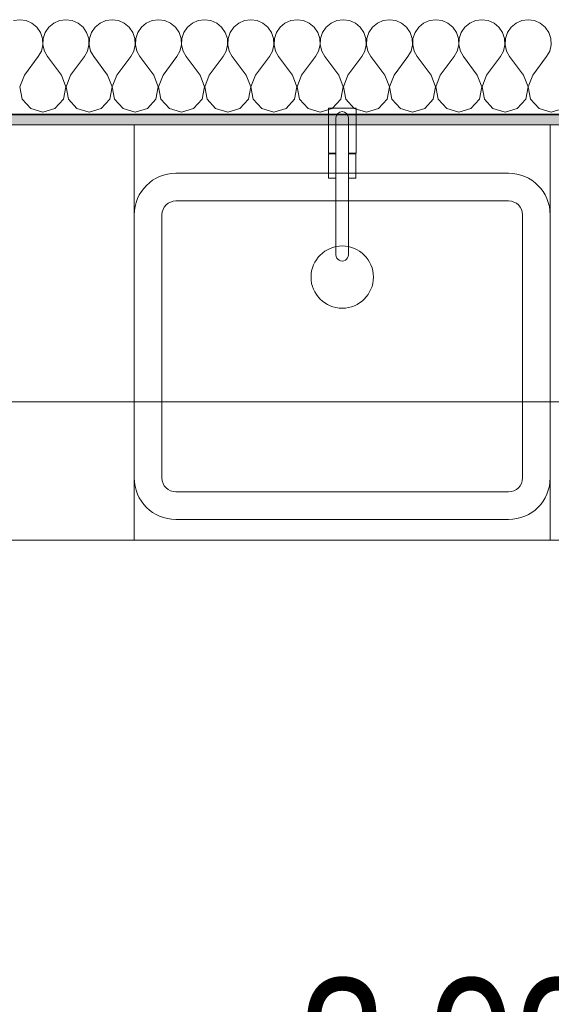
# Model space of a CAD drawing. Header units: metres. Extents: x -7.1 to 26.5, y -14.7 to 18.1.
# Tile 30 of 182: x 3.7 to 4.4, y 2.3 to 3.7. Entities that reach past the tile are written whole.
import ezdxf

# ---------------------------------------------------------------- set-up
doc = ezdxf.new("R2010")
doc.units = ezdxf.units.M
doc.header["$PDMODE"] = 65
doc.linetypes.add('AUSGEZOGEN', pattern=[0])
for name, color, linetype in [('XR$1$015 Innenwände', 7, 'AUSGEZOGEN'), ('XR$1$015 Innenwände Schichttrennlinien', 7, 'AUSGEZOGEN'), ('XR$1$065 Möbel Einrichtung', 7, 'AUSGEZOGEN'), ('XR$1$080 Raumdefinitionen Kontur', 7, 'AUSGEZOGEN'), ('XR$2$105 Bemassungen 100', 7, 'AUSGEZOGEN'), ('XR$3$015 Innenwände Bauteilschraffuren', 7, 'AUSGEZOGEN')]:
    doc.layers.add(name, color=color, linetype=linetype)
doc.styles.add('ARIAL', font='arial.ttf')
doc.dimstyles.new('DIMSTYLE_3', dxfattribs={"dimtxt": 0.2, "dimasz": 0.3, "dimexe": 0, "dimexo": 0, "dimgap": 0.1, "dimtad": 2, "dimrnd": 0.005, "dimzin": 4, "dimdsep": 46, "dimtxsty": 'ARIAL', "dimblk1": 'ALL_ML_STRICH', "dimblk2": 'ALL_ML_STRICH', "dimsah": 1, "dimcen": 0, "dimclrd": 7, "dimclre": 7, "dimclrt": 7, "dimadec": 0, "dimazin": 0, "dimtfac": 1, "dimtdec": 0, "dimtix": 1, "dimtmove": 2, "dimatfit": 3, "dimfxl": 0, "dimtzin": 0, "dimlwd": 0, "dimlwe": 18, "dimarcsym": 0})

# ---------------------------------------------------------------- blocks, each defined once
blk = doc.blocks.new('COMPLEXOBJECT_38')
at = {"layer": 'XR$1$065 Möbel Einrichtung', "color": 8, "linetype": 'AUSGEZOGEN', "lineweight": 13, "transparency": 33554687}
for p, q in [((3.8918, 3.5135), (4.1318, 3.5135)), ((4.1318, 3.5135), (4.3718, 3.5135)), ((3.8318, 3.0735), (3.8318, 3.4535)), ((4.4318, 3.4535), (4.4318, 3.0735)), ((4.3718, 3.0135), (3.8918, 3.0135))]:
    blk.add_line(p, q, dxfattribs=at)
for centre, start, end in [((3.8918, 3.4535), 90, 180), ((4.3718, 3.4535), 0, 90), ((3.8918, 3.0735), 180, 270), ((4.3718, 3.0735), 270, 0)]:
    blk.add_arc(centre, 0.06, start, end, dxfattribs=at)
blk = doc.blocks.new('COMPLEXOBJECT_39')
at = {"layer": 'XR$1$065 Möbel Einrichtung', "color": 8, "linetype": 'AUSGEZOGEN', "lineweight": 13, "transparency": 33554687}
for p, q in [((4.1228, 3.5935), (4.1228, 3.3956)), ((4.1408, 3.3957), (4.1408, 3.5935))]:
    blk.add_line(p, q, dxfattribs=at)
for centre, start, end in [((4.1318, 3.5935), 0, 180), ((4.1318, 3.3956), 180.1472, 0.1472)]:
    blk.add_arc(centre, 0.009, start, end, dxfattribs=at)
blk = doc.blocks.new('COMPLEXOBJECT_40')
at = {"layer": 'XR$1$065 Möbel Einrichtung', "color": 8, "linetype": 'AUSGEZOGEN', "lineweight": 13, "transparency": 33554687}
for points in [[(4.1408, 3.5935), (4.1408, 3.5425), (4.1517, 3.5425), (4.1517, 3.6075), (4.1118, 3.6075), (4.1118, 3.5425)], [(4.1118, 3.5425), (4.1228, 3.5425), (4.1228, 3.5935)]]:
    blk.add_lwpolyline(points, dxfattribs=at)
blk.add_arc((4.1318, 3.5935), 0.009, 0, 180, dxfattribs=at)
blk = doc.blocks.new('ALL_ML_STRICH')
at = {"color": 0, "linetype": 'ByBlock', "lineweight": -2}
for p, q in [((0, -0.5), (0, 0.5)), ((-0.3, -0.3), (0.3, 0.3)), ((-1, 0), (0.5, 0))]:
    blk.add_line(p, q, dxfattribs=at)
blk = doc.blocks.new('*D157')
at = {"layer": 'DEFPOINTS', "color": 7, "linetype": 'AUSGEZOGEN', "lineweight": 18, "transparency": 33554687}
for p in [(6.2718, 2.513), (2.2818, 2.0461), (2.2818, 2.0461)]:
    blk.add_point(p, dxfattribs=at)
at = {"layer": 'XR$2$105 Bemassungen 100', "color": 7, "linetype": 'AUSGEZOGEN', "lineweight": -2, "transparency": 33554687}
for p, q in [((6.2718, 2.7835), (6.2718, 2.0461)), ((2.2818, 2.0461), (2.2818, 2.0461)), ((2.2818, 2.0461), (6.2718, 2.0461))]:
    blk.add_line(p, q, dxfattribs=at)
at = {"layer": 'XR$2$105 Bemassungen 100', "color": 7, "linetype": 'AUSGEZOGEN', "lineweight": 18, "transparency": 33554687, "xscale": 0.3, "yscale": 0.3, "zscale": 0.3, "rotation": 180}
blk.add_blockref('ALL_ML_STRICH', (2.2818, 2.0461), dxfattribs=at)
at = {"layer": 'XR$2$105 Bemassungen 100', "color": 7, "linetype": 'AUSGEZOGEN', "lineweight": 18, "transparency": 33554687, "xscale": 0.3, "yscale": 0.3, "zscale": 0.3}
blk.add_blockref('ALL_ML_STRICH', (6.2718, 2.0461), dxfattribs=at)
at = {"layer": 'XR$2$105 Bemassungen 100', "color": 7, "linetype": 'AUSGEZOGEN', "lineweight": 18, "transparency": 33554687, "insert": (4.2882, 2.2496), "char_height": 0.2, "width": 0.64, "attachment_point": 5, "style": 'ARIAL'}
blk.add_mtext('\\W0.80;\\A1;{\\A1;{3.99\\H0.132000;\\S^ ;}}', dxfattribs=at)
blk = doc.blocks.new('COMPLEXOBJECT_166')
at = {"layer": 'XR$3$015 Innenwände Bauteilschraffuren', "color": 8, "linetype": 'AUSGEZOGEN', "lineweight": 13, "transparency": 33554687}
for p, q in [((3.6667, 3.7352), (3.6576, 3.7339)), ((3.6758, 3.7339), (3.6667, 3.7352)), ((3.6842, 3.7302), (3.6758, 3.7339)), ((3.6913, 3.7243), (3.6842, 3.7302)), ((3.7158, 3.7302), (3.7087, 3.7243)), ((3.7242, 3.7339), (3.7158, 3.7302)), ((3.7333, 3.7352), (3.7242, 3.7339)), ((3.7424, 3.7339), (3.7333, 3.7352)), ((3.7509, 3.7302), (3.7424, 3.7339)), ((3.7579, 3.7243), (3.7509, 3.7302)), ((3.7825, 3.7302), (3.7754, 3.7243)), ((3.7909, 3.7339), (3.7825, 3.7302)), ((3.8, 3.7352), (3.7909, 3.7339)), ((3.8091, 3.7339), (3.8, 3.7352)), ((3.8175, 3.7302), (3.8091, 3.7339)), ((3.8246, 3.7243), (3.8175, 3.7302)), ((3.8491, 3.7302), (3.8421, 3.7243)), ((3.8576, 3.7339), (3.8491, 3.7302)), ((3.8667, 3.7352), (3.8576, 3.7339)), ((3.8758, 3.7339), (3.8667, 3.7352)), ((3.8842, 3.7302), (3.8758, 3.7339)), ((3.8913, 3.7243), (3.8842, 3.7302)), ((3.9158, 3.7302), (3.9087, 3.7243)), ((3.9242, 3.7339), (3.9158, 3.7302)), ((3.9333, 3.7352), (3.9242, 3.7339)), ((3.9424, 3.7339), (3.9333, 3.7352)), ((3.9509, 3.7302), (3.9424, 3.7339)), ((3.9579, 3.7243), (3.9509, 3.7302)), ((3.9825, 3.7302), (3.9754, 3.7243)), ((3.9909, 3.7339), (3.9825, 3.7302)), ((4, 3.7352), (3.9909, 3.7339)), ((4.0091, 3.7339), (4, 3.7352)), ((4.0175, 3.7302), (4.0091, 3.7339)), ((4.0246, 3.7243), (4.0175, 3.7302)), ((4.0491, 3.7302), (4.0421, 3.7243)), ((4.0576, 3.7339), (4.0491, 3.7302)), ((4.0667, 3.7352), (4.0576, 3.7339)), ((4.0758, 3.7339), (4.0667, 3.7352)), ((4.0842, 3.7302), (4.0758, 3.7339)), ((4.0913, 3.7243), (4.0842, 3.7302)), ((4.1158, 3.7302), (4.1087, 3.7243)), ((4.1242, 3.7339), (4.1158, 3.7302)), ((4.1333, 3.7352), (4.1242, 3.7339)), ((4.1424, 3.7339), (4.1333, 3.7352)), ((4.1509, 3.7302), (4.1424, 3.7339)), ((4.1579, 3.7243), (4.1509, 3.7302)), ((4.1825, 3.7302), (4.1754, 3.7243)), ((4.1909, 3.7339), (4.1825, 3.7302)), ((4.2, 3.7352), (4.1909, 3.7339)), ((4.2091, 3.7339), (4.2, 3.7352)), ((4.2175, 3.7302), (4.2091, 3.7339)), ((4.2246, 3.7243), (4.2175, 3.7302)), ((4.2491, 3.7302), (4.2421, 3.7243)), ((4.2576, 3.7339), (4.2491, 3.7302)), ((4.2667, 3.7352), (4.2576, 3.7339)), ((4.2758, 3.7339), (4.2667, 3.7352)), ((4.2842, 3.7302), (4.2758, 3.7339)), ((4.2913, 3.7243), (4.2842, 3.7302)), ((4.3158, 3.7302), (4.3087, 3.7243)), ((4.3242, 3.7339), (4.3158, 3.7302)), ((4.3333, 3.7352), (4.3242, 3.7339)), ((4.3424, 3.7339), (4.3333, 3.7352)), ((4.3509, 3.7302), (4.3424, 3.7339)), ((4.3579, 3.7243), (4.3509, 3.7302)), ((4.3825, 3.7302), (4.3754, 3.7243)), ((4.3909, 3.7339), (4.3825, 3.7302)), ((4.4, 3.7352), (4.3909, 3.7339)), ((4.4091, 3.7339), (4.4, 3.7352)), ((4.4175, 3.7302), (4.4091, 3.7339)), ((4.4246, 3.7243), (4.4175, 3.7302)), ((3.6965, 3.7167), (3.6913, 3.7243)), ((3.6994, 3.708), (3.6965, 3.7167)), ((3.7035, 3.7167), (3.7006, 3.708)), ((3.7087, 3.7243), (3.7035, 3.7167)), ((3.7631, 3.7167), (3.7579, 3.7243)), ((3.7661, 3.708), (3.7631, 3.7167)), ((3.7702, 3.7167), (3.7672, 3.708)), ((3.7754, 3.7243), (3.7702, 3.7167)), ((3.8298, 3.7167), (3.8246, 3.7243)), ((3.8328, 3.708), (3.8298, 3.7167)), ((3.8369, 3.7167), (3.8339, 3.708)), ((3.8421, 3.7243), (3.8369, 3.7167)), ((3.8965, 3.7167), (3.8913, 3.7243)), ((3.8994, 3.708), (3.8965, 3.7167)), ((3.9035, 3.7167), (3.9006, 3.708)), ((3.9087, 3.7243), (3.9035, 3.7167)), ((3.9631, 3.7167), (3.9579, 3.7243)), ((3.9661, 3.708), (3.9631, 3.7167)), ((3.9702, 3.7167), (3.9672, 3.708)), ((3.9754, 3.7243), (3.9702, 3.7167)), ((4.0298, 3.7167), (4.0246, 3.7243)), ((4.0328, 3.708), (4.0298, 3.7167)), ((4.0369, 3.7167), (4.0339, 3.708)), ((4.0421, 3.7243), (4.0369, 3.7167)), ((4.0965, 3.7167), (4.0913, 3.7243)), ((4.0994, 3.708), (4.0965, 3.7167)), ((4.1035, 3.7167), (4.1006, 3.708)), ((4.1087, 3.7243), (4.1035, 3.7167)), ((4.1631, 3.7167), (4.1579, 3.7243)), ((4.1661, 3.708), (4.1631, 3.7167)), ((4.1702, 3.7167), (4.1672, 3.708)), ((4.1754, 3.7243), (4.1702, 3.7167)), ((4.2298, 3.7167), (4.2246, 3.7243)), ((4.2328, 3.708), (4.2298, 3.7167)), ((4.2369, 3.7167), (4.2339, 3.708)), ((4.2421, 3.7243), (4.2369, 3.7167)), ((4.2965, 3.7167), (4.2913, 3.7243)), ((4.2994, 3.708), (4.2965, 3.7167)), ((4.3035, 3.7167), (4.3006, 3.708)), ((4.3087, 3.7243), (4.3035, 3.7167)), ((4.3631, 3.7167), (4.3579, 3.7243)), ((4.3661, 3.708), (4.3631, 3.7167)), ((4.3702, 3.7167), (4.3672, 3.708)), ((4.3754, 3.7243), (4.3702, 3.7167)), ((4.4298, 3.7167), (4.4246, 3.7243)), ((4.4328, 3.708), (4.4298, 3.7167)), ((3.6978, 3.6899), (3.6999, 3.6988)), ((3.6999, 3.6988), (3.6994, 3.708)), ((3.7006, 3.708), (3.7001, 3.6988)), ((3.7001, 3.6988), (3.7022, 3.6899)), ((3.7645, 3.6899), (3.7665, 3.6988)), ((3.7665, 3.6988), (3.7661, 3.708)), ((3.7672, 3.708), (3.7668, 3.6988)), ((3.7668, 3.6988), (3.7689, 3.6899)), ((3.8311, 3.6899), (3.8332, 3.6988)), ((3.8332, 3.6988), (3.8328, 3.708)), ((3.8339, 3.708), (3.8335, 3.6988)), ((3.8335, 3.6988), (3.8355, 3.6899)), ((3.8978, 3.6899), (3.8999, 3.6988)), ((3.8999, 3.6988), (3.8994, 3.708)), ((3.9006, 3.708), (3.9001, 3.6988)), ((3.9001, 3.6988), (3.9022, 3.6899)), ((3.9645, 3.6899), (3.9665, 3.6988)), ((3.9665, 3.6988), (3.9661, 3.708)), ((3.9672, 3.708), (3.9668, 3.6988)), ((3.9668, 3.6988), (3.9689, 3.6899)), ((4.0311, 3.6899), (4.0332, 3.6988)), ((4.0332, 3.6988), (4.0328, 3.708)), ((4.0339, 3.708), (4.0335, 3.6988)), ((4.0335, 3.6988), (4.0355, 3.6899)), ((4.0978, 3.6899), (4.0999, 3.6988)), ((4.0999, 3.6988), (4.0994, 3.708)), ((4.1006, 3.708), (4.1001, 3.6988)), ((4.1001, 3.6988), (4.1022, 3.6899)), ((4.1645, 3.6899), (4.1665, 3.6988)), ((4.1665, 3.6988), (4.1661, 3.708)), ((4.1672, 3.708), (4.1668, 3.6988)), ((4.1668, 3.6988), (4.1689, 3.6899)), ((4.2311, 3.6899), (4.2332, 3.6988)), ((4.2332, 3.6988), (4.2328, 3.708)), ((4.2339, 3.708), (4.2335, 3.6988)), ((4.2335, 3.6988), (4.2355, 3.6899)), ((4.2978, 3.6899), (4.2999, 3.6988)), ((4.2999, 3.6988), (4.2994, 3.708)), ((4.3006, 3.708), (4.3001, 3.6988)), ((4.3001, 3.6988), (4.3022, 3.6899)), ((4.3645, 3.6899), (4.3665, 3.6988)), ((4.3665, 3.6988), (4.3661, 3.708)), ((4.3672, 3.708), (4.3668, 3.6988)), ((4.3668, 3.6988), (4.3689, 3.6899)), ((4.4311, 3.6899), (4.4332, 3.6988)), ((4.4332, 3.6988), (4.4328, 3.708)), ((3.6933, 3.6818), (3.6978, 3.6899)), ((3.7022, 3.6899), (3.7067, 3.6818)), ((3.76, 3.6818), (3.7645, 3.6899)), ((3.7689, 3.6899), (3.7733, 3.6818)), ((3.8267, 3.6818), (3.8311, 3.6899)), ((3.8355, 3.6899), (3.84, 3.6818)), ((3.8933, 3.6818), (3.8978, 3.6899)), ((3.9022, 3.6899), (3.9067, 3.6818)), ((3.96, 3.6818), (3.9645, 3.6899)), ((3.9689, 3.6899), (3.9733, 3.6818)), ((4.0267, 3.6818), (4.0311, 3.6899)), ((4.0355, 3.6899), (4.04, 3.6818)), ((4.0933, 3.6818), (4.0978, 3.6899)), ((4.1022, 3.6899), (4.1067, 3.6818)), ((4.16, 3.6818), (4.1645, 3.6899)), ((4.1689, 3.6899), (4.1733, 3.6818)), ((4.2267, 3.6818), (4.2311, 3.6899)), ((4.2355, 3.6899), (4.24, 3.6818)), ((4.2933, 3.6818), (4.2978, 3.6899)), ((4.3022, 3.6899), (4.3067, 3.6818)), ((4.36, 3.6818), (4.3645, 3.6899)), ((4.3689, 3.6899), (4.3733, 3.6818)), ((4.4267, 3.6818), (4.4311, 3.6899)), ((3.6733, 3.6552), (3.6933, 3.6818)), ((3.7267, 3.6552), (3.7067, 3.6818)), ((3.74, 3.6552), (3.76, 3.6818)), ((3.7933, 3.6552), (3.7733, 3.6818)), ((3.8067, 3.6552), (3.8267, 3.6818)), ((3.86, 3.6552), (3.84, 3.6818)), ((3.8733, 3.6552), (3.8933, 3.6818)), ((3.9267, 3.6552), (3.9067, 3.6818)), ((3.94, 3.6552), (3.96, 3.6818)), ((3.9933, 3.6552), (3.9733, 3.6818)), ((4.0067, 3.6552), (4.0267, 3.6818)), ((4.06, 3.6552), (4.04, 3.6818)), ((4.0733, 3.6552), (4.0933, 3.6818)), ((4.1267, 3.6552), (4.1067, 3.6818)), ((4.14, 3.6552), (4.16, 3.6818)), ((4.1933, 3.6552), (4.1733, 3.6818)), ((4.2067, 3.6552), (4.2267, 3.6818)), ((4.26, 3.6552), (4.24, 3.6818)), ((4.2733, 3.6552), (4.2933, 3.6818)), ((4.3267, 3.6552), (4.3067, 3.6818)), ((4.34, 3.6552), (4.36, 3.6818)), ((4.3933, 3.6552), (4.3733, 3.6818)), ((4.4067, 3.6552), (4.4267, 3.6818)), ((3.6733, 3.6552), (3.6668, 3.6382)), ((3.7332, 3.6382), (3.7267, 3.6552)), ((3.74, 3.6552), (3.7335, 3.6382)), ((3.7999, 3.6382), (3.7933, 3.6552)), ((3.8067, 3.6552), (3.8001, 3.6382)), ((3.8665, 3.6382), (3.86, 3.6552)), ((3.8733, 3.6552), (3.8668, 3.6382)), ((3.9332, 3.6382), (3.9267, 3.6552)), ((3.94, 3.6552), (3.9335, 3.6382)), ((3.9999, 3.6382), (3.9933, 3.6552)), ((4.0067, 3.6552), (4.0001, 3.6382)), ((4.0665, 3.6382), (4.06, 3.6552)), ((4.0733, 3.6552), (4.0668, 3.6382)), ((4.1332, 3.6382), (4.1267, 3.6552)), ((4.14, 3.6552), (4.1335, 3.6382)), ((4.1999, 3.6382), (4.1933, 3.6552)), ((4.2067, 3.6552), (4.2001, 3.6382)), ((4.2665, 3.6382), (4.26, 3.6552)), ((4.2733, 3.6552), (4.2668, 3.6382)), ((4.3332, 3.6382), (4.3267, 3.6552)), ((4.34, 3.6552), (4.3335, 3.6382)), ((4.3999, 3.6382), (4.3933, 3.6552)), ((4.4067, 3.6552), (4.4001, 3.6382)), ((3.6668, 3.6382), (3.6702, 3.6203)), ((3.7298, 3.6203), (3.7332, 3.6382)), ((3.7335, 3.6382), (3.7369, 3.6203)), ((3.7965, 3.6203), (3.7999, 3.6382)), ((3.8001, 3.6382), (3.8035, 3.6203)), ((3.8631, 3.6203), (3.8665, 3.6382)), ((3.8668, 3.6382), (3.8702, 3.6203)), ((3.9298, 3.6203), (3.9332, 3.6382)), ((3.9335, 3.6382), (3.9369, 3.6203)), ((3.9965, 3.6203), (3.9999, 3.6382)), ((4.0001, 3.6382), (4.0035, 3.6203)), ((4.0631, 3.6203), (4.0665, 3.6382)), ((4.0668, 3.6382), (4.0702, 3.6203)), ((4.1298, 3.6203), (4.1332, 3.6382)), ((4.1335, 3.6382), (4.1369, 3.6203)), ((4.1965, 3.6203), (4.1999, 3.6382)), ((4.2001, 3.6382), (4.2035, 3.6203)), ((4.2631, 3.6203), (4.2665, 3.6382)), ((4.2668, 3.6382), (4.2702, 3.6203)), ((4.3298, 3.6203), (4.3332, 3.6382)), ((4.3335, 3.6382), (4.3369, 3.6203)), ((4.3965, 3.6203), (4.3999, 3.6382)), ((4.4001, 3.6382), (4.4035, 3.6203)), ((3.6702, 3.6203), (3.6825, 3.6068)), ((3.7175, 3.6068), (3.7298, 3.6203)), ((3.7369, 3.6203), (3.7491, 3.6068)), ((3.7842, 3.6068), (3.7965, 3.6203)), ((3.8035, 3.6203), (3.8158, 3.6068)), ((3.8509, 3.6068), (3.8631, 3.6203)), ((3.8702, 3.6203), (3.8825, 3.6068)), ((3.9175, 3.6068), (3.9298, 3.6203)), ((3.9369, 3.6203), (3.9491, 3.6068)), ((3.9842, 3.6068), (3.9965, 3.6203)), ((4.0035, 3.6203), (4.0158, 3.6068)), ((4.0509, 3.6068), (4.0631, 3.6203)), ((4.0702, 3.6203), (4.0825, 3.6068)), ((4.1175, 3.6068), (4.1298, 3.6203)), ((4.1369, 3.6203), (4.1491, 3.6068)), ((4.1842, 3.6068), (4.1965, 3.6203)), ((4.2035, 3.6203), (4.2158, 3.6068)), ((4.2509, 3.6068), (4.2631, 3.6203)), ((4.2702, 3.6203), (4.2825, 3.6068)), ((4.3175, 3.6068), (4.3298, 3.6203)), ((4.3369, 3.6203), (4.3491, 3.6068)), ((4.3842, 3.6068), (4.3965, 3.6203)), ((4.4035, 3.6203), (4.4158, 3.6068)), ((3.6825, 3.6068), (3.7, 3.6018)), ((3.7, 3.6018), (3.7175, 3.6068)), ((3.7491, 3.6068), (3.7667, 3.6018)), ((3.7667, 3.6018), (3.7842, 3.6068)), ((3.8158, 3.6068), (3.8333, 3.6018)), ((3.8333, 3.6018), (3.8509, 3.6068)), ((3.8825, 3.6068), (3.9, 3.6018)), ((3.9, 3.6018), (3.9175, 3.6068)), ((3.9491, 3.6068), (3.9667, 3.6018)), ((3.9667, 3.6018), (3.9842, 3.6068)), ((4.0158, 3.6068), (4.0333, 3.6018)), ((4.0333, 3.6018), (4.0509, 3.6068)), ((4.0825, 3.6068), (4.1, 3.6018)), ((4.1, 3.6018), (4.1175, 3.6068)), ((4.1491, 3.6068), (4.1667, 3.6018)), ((4.1667, 3.6018), (4.1842, 3.6068)), ((4.2158, 3.6068), (4.2333, 3.6018)), ((4.2333, 3.6018), (4.2509, 3.6068)), ((4.2825, 3.6068), (4.3, 3.6018)), ((4.3, 3.6018), (4.3175, 3.6068)), ((4.3491, 3.6068), (4.3667, 3.6018)), ((4.3667, 3.6018), (4.3842, 3.6068)), ((4.4158, 3.6068), (4.4333, 3.6018)), ((4.4333, 3.6018), (4.4509, 3.6068))]:
    blk.add_line(p, q, dxfattribs=at)

msp = doc.modelspace()

# ---------------------------------------------------------------- hatches: boundary and pattern name
at = {"layer": 'XR$3$015 Innenwände Bauteilschraffuren', "linetype": 'AUSGEZOGEN', "lineweight": 13, "true_color": 0x202020, "transparency": 33554687}
msp.add_hatch(color=250, dxfattribs=at).paths.add_polyline_path([(6.2568, 3.5985), (2.2818, 3.5985), (2.2818, 3.5835), (6.2568, 3.5835)])

# ---------------------------------------------------------------- linework, layer by layer
at = {"layer": 'XR$1$015 Innenwände', "color": 7, "linetype": 'AUSGEZOGEN', "lineweight": 18, "transparency": 33554687}
msp.add_line((2.2818, 3.5835), (6.2568, 3.5835), dxfattribs=at)
at = {"layer": 'XR$1$015 Innenwände Schichttrennlinien', "color": 7, "linetype": 'AUSGEZOGEN', "lineweight": 35, "transparency": 33554687}
msp.add_line((2.2818, 3.5985), (6.1168, 3.5985), dxfattribs=at)
at = {"layer": 'XR$1$065 Möbel Einrichtung', "color": 8, "linetype": 'AUSGEZOGEN', "lineweight": 13, "transparency": 33554687}
for p, q in [((6.2518, 3.5835), (2.2818, 3.5835)), ((4.4318, 3.5835), (3.8318, 3.5835)), ((3.8918, 3.4735), (4.1318, 3.4735)), ((4.1318, 3.4735), (4.3718, 3.4735)), ((3.8718, 3.0735), (3.8718, 3.4535)), ((4.3918, 3.4535), (4.3918, 3.0735)), ((3.8318, 2.9835), (3.8318, 3.0735)), ((4.4318, 2.9835), (4.4318, 3.0735)), ((4.3718, 3.0535), (3.8918, 3.0535)), ((6.2518, 2.9835), (2.2818, 2.9835)), ((3.8318, 2.9835), (4.4318, 2.9835))]:
    msp.add_line(p, q, dxfattribs=at)
for points in [[(3.8318, 3.1835), (3.5318, 3.1835), (3.5318, 3.5835), (3.8318, 3.5835), (3.8318, 3.1835)], [(4.4318, 3.1835), (3.8318, 3.1835), (3.8318, 3.5835), (4.4318, 3.5835), (4.4318, 3.1835)], [(5.0318, 3.1835), (4.4318, 3.1835), (4.4318, 3.5835), (5.0318, 3.5835), (5.0318, 3.1835)], [(4.1121, 3.5065), (4.1228, 3.5065), (4.1228, 3.5415), (4.1121, 3.5415), (4.1121, 3.5065)], [(4.1515, 3.5065), (4.1515, 3.5415), (4.1408, 3.5415), (4.1408, 3.5065), (4.1515, 3.5065)]]:
    msp.add_lwpolyline(points, close=True, dxfattribs=at)
msp.add_circle((4.1318, 3.3635), 0.045, dxfattribs=at)
for centre, start, end in [((3.8918, 3.4535), 90, 180), ((4.3718, 3.4535), 0, 90), ((3.8918, 3.0735), 180, 270), ((4.3718, 3.0735), 270, 0)]:
    msp.add_arc(centre, 0.02, start, end, dxfattribs=at)
at = {"layer": 'XR$1$080 Raumdefinitionen Kontur', "color": 8, "linetype": 'AUSGEZOGEN', "lineweight": 13, "transparency": 33554687}
msp.add_lwpolyline([(8.5618, -3.6456), (8.5618, 3.5835), (7.4318, 3.5835), (6.2318, 3.5835), (2.2818, 3.5835), (2.2818, -3.6456), (8.5618, -3.6456)], close=True, dxfattribs=at)

# ---------------------------------------------------------------- block references
at = {"layer": 'XR$1$065 Möbel Einrichtung', "color": 8, "linetype": 'AUSGEZOGEN', "lineweight": 13, "transparency": 33554687}
for name in ['COMPLEXOBJECT_40', 'COMPLEXOBJECT_39', 'COMPLEXOBJECT_38']:
    msp.add_blockref(name, (0, 0), dxfattribs=at)
at = {"layer": 'XR$3$015 Innenwände Bauteilschraffuren', "color": 8, "linetype": 'AUSGEZOGEN', "lineweight": 13, "transparency": 33554687}
msp.add_blockref('COMPLEXOBJECT_166', (0, 0), dxfattribs=at)

# ---------------------------------------------------------------- dimensions: what is measured, and where the dimension line sits
at = {"layer": 'XR$2$105 Bemassungen 100', "color": 7, "linetype": 'AUSGEZOGEN', "lineweight": 18, "transparency": 33554687}
dim = msp.add_linear_dim(base=(6.2718, 2.0461), p1=(2.2818, 2.0461), p2=(6.2718, 2.7835), dimstyle='DIMSTYLE_3', override={"dimpost": '<>', "dimclrd": 7, "dimclre": 7, "dimclrt": 7, "dimlwd": 0, "dimlwe": 18}, dxfattribs=at)
dim.commit()
dim.dimension.update_dxf_attribs({"geometry": '*D157', "text_midpoint": (4.2882, 2.2496), "dimtype": 160})

doc.saveas('drawing.dxf')
